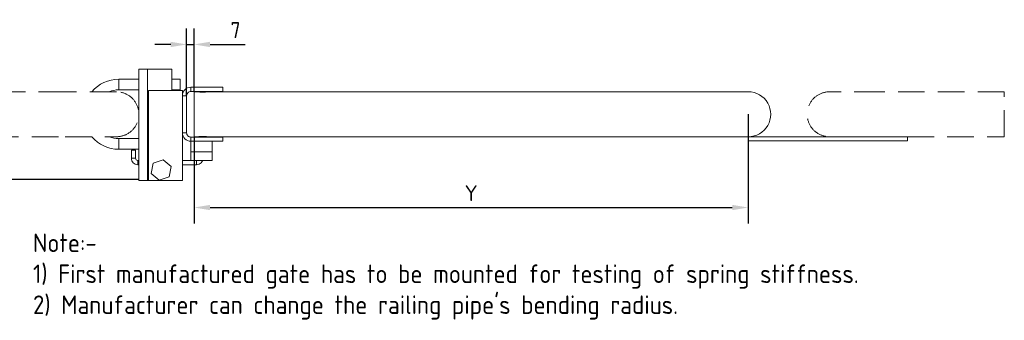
# Model space of a CAD drawing. Extents: x 0 to 2850, y 0 to 1980.
# Tile 7 of 15: x 853 to 1780, y 786 to 1069. Entities that reach past the tile are written whole.
import ezdxf

# ---------------------------------------------------------------- set-up
doc = ezdxf.new("R2010")
doc.units = 0
doc.header["$LTSCALE"] = 10
doc.header["$MEASUREMENT"] = 0
doc.linetypes.add('DASHED', pattern=[0.75, 0.5, -0.25])
for name, color, linetype, lineweight in [('GT_1', 4, 'Continuous', 9), ('GT_10', 3, 'DASHED', 18), ('V_EQUIP_TA', 3, 'Continuous', 25)]:
    doc.layers.add(name, color=color, linetype=linetype, lineweight=lineweight)
doc.styles.add('ISOCP', font='ISOCP.shx')
doc.styles.add('ISOCP2', font='ISOCP2.shx')
doc.dimstyles.new('wärtsilä10', dxfattribs={"dimtxt": 15, "dimasz": 15, "dimexe": 15, "dimexo": 0, "dimgap": 6, "dimtad": 1, "dimdec": 0, "dimdsep": 46, "dimtxsty": 'ISOCP2', "dimcen": 2.5, "dimclrd": 2, "dimclre": 1, "dimclrt": 3, "dimadec": 1, "dimazin": 2, "dimtfac": 1, "dimtdec": 0, "dimtmove": 0, "dimatfit": 0, "dimfxl": 1, "dimtolj": 1, "dimtzin": 0, "dimarcsym": 0})

# ---------------------------------------------------------------- blocks, each defined once
blk = doc.blocks.new('*D17')
at = {"color": 2, "lineweight": -2, "ltscale": 2, "transparency": 16777216}
for p, q in [((762.38, 973.83), (762.38, 988.83)), ((762.38, 958.83), (762.38, 918.53)), ((762.38, 903.53), (762.38, 858.52))]:
    blk.add_line(p, q, dxfattribs=at)
at = {"color": 1, "lineweight": -2, "ltscale": 2, "transparency": 16777216}
for p, q in [((789.21, 958.83), (747.38, 958.83)), ((964.97, 918.53), (747.38, 918.53))]:
    blk.add_line(p, q, dxfattribs=at)
at = {"color": 2, "ltscale": 2, "transparency": 16777216}
for points in [[(759.88, 973.83), (764.88, 973.83), (762.38, 958.83)], [(759.88, 903.53), (764.88, 903.53), (762.38, 918.53)]]:
    blk.add_solid(points, dxfattribs=at)
at = {"layer": 'Defpoints', "color": 0, "ltscale": 2, "transparency": 16777216}
for p in [(789.21, 958.83), (762.38, 918.53), (964.97, 918.53)]:
    blk.add_point(p, dxfattribs=at)
at = {"color": 3, "ltscale": 2, "transparency": 16777216, "insert": (748.88, 873.52), "char_height": 15, "attachment_point": 5, "rotation": 90, "style": 'ISOCP2'}
blk.add_mtext('\\A1;40', dxfattribs=at)
blk = doc.blocks.new('*D20')
at = {"color": 1, "lineweight": -2, "ltscale": 2, "transparency": 16777216}
for p, q in [((1009.97, 997.53), (1009.97, 1060.83)), ((1016.97, 1001.23), (1016.97, 1060.83))]:
    blk.add_line(p, q, dxfattribs=at)
at = {"color": 2, "lineweight": -2, "ltscale": 2, "transparency": 16777216}
for p, q in [((994.97, 1045.83), (979.97, 1045.83)), ((1009.97, 1045.83), (1016.97, 1045.83)), ((1031.97, 1045.83), (1064.97, 1045.83))]:
    blk.add_line(p, q, dxfattribs=at)
at = {"color": 2, "ltscale": 2, "transparency": 16777216}
for points in [[(994.97, 1048.33), (994.97, 1043.33), (1009.97, 1045.83)], [(1031.97, 1048.33), (1031.97, 1043.33), (1016.97, 1045.83)]]:
    blk.add_solid(points, dxfattribs=at)
at = {"layer": 'Defpoints', "color": 0, "ltscale": 2, "transparency": 16777216}
for p in [(1016.97, 1045.83), (1009.97, 997.53), (1016.97, 1001.23)]:
    blk.add_point(p, dxfattribs=at)
at = {"color": 3, "ltscale": 2, "transparency": 16777216, "insert": (1055.97, 1059.33), "char_height": 15, "attachment_point": 5, "style": 'ISOCP2'}
blk.add_mtext('\\A1;7', dxfattribs=at)
blk = doc.blocks.new('*D12')
at = {"color": 1, "lineweight": -2, "transparency": 16777216}
for p, q in [((1538.77, 980.03), (1538.77, 877.13)), ((1016.97, 958.83), (1016.97, 877.13))]:
    blk.add_line(p, q, dxfattribs=at)
at = {"color": 2, "lineweight": -2, "transparency": 16777216}
blk.add_line((1031.97, 892.13), (1523.77, 892.13), dxfattribs=at)
at = {"color": 2, "transparency": 16777216}
for points in [[(1031.97, 894.63), (1031.97, 889.63), (1016.97, 892.13)], [(1523.77, 894.63), (1523.77, 889.63), (1538.77, 892.13)]]:
    blk.add_solid(points, dxfattribs=at)
at = {"layer": 'Defpoints', "color": 0, "transparency": 16777216}
for p in [(1538.77, 980.03), (1016.97, 958.83), (1538.77, 892.13)]:
    blk.add_point(p, dxfattribs=at)
at = {"color": 3, "transparency": 16777216, "insert": (1277.87, 905.63), "char_height": 15, "attachment_point": 5, "style": 'ISOCP2'}
blk.add_mtext('\\A1;Y', dxfattribs=at)

msp = doc.modelspace()

# ---------------------------------------------------------------- linework, layer by layer
at = {"layer": 'GT_1'}
for p, q in [((964.97, 1022.53), (964.97, 917.53)), ((972.97, 1022.53), (964.97, 1022.53)), ((972.97, 1022.53), (972.97, 917.53)), ((972.97, 1022.53), (995.97, 1022.53)), ((995.97, 1022.53), (995.97, 1002.53)), ((964.97, 1013.03), (945.97, 1013.03)), ((945.97, 1003.03), (945.97, 1013.03)), ((1003.97, 1013.03), (995.97, 1013.03)), ((1003.97, 1003.03), (1003.97, 1013.03)), ((945.97, 1003.03), (964.97, 1003.03)), ((1005.97, 1002.53), (973.97, 1002.53)), ((973.97, 1002.53), (973.97, 917.53)), ((995.97, 1003.03), (1003.97, 1003.03)), ((1005.97, 997.53), (1005.97, 1002.53)), ((1013.97, 1001.53), (1013.97, 1005.53)), ((1013.97, 1005.53), (1043.97, 1005.53)), ((1043.97, 1001.53), (1013.97, 1001.53)), ((1043.97, 1001.53), (1043.97, 1005.53)), ((1009.97, 997.53), (1005.97, 997.53)), ((1005.97, 962.53), (1005.97, 997.53)), ((1009.97, 997.53), (1009.97, 962.53)), ((1020.97, 1001.23), (1016.97, 1001.23)), ((1016.97, 958.83), (1016.97, 1001.23)), ((1490.57, 1001.23), (1028.91, 1001.23)), ((1538.77, 1001.23), (1490.57, 1001.23)), ((964.97, 957.03), (945.97, 957.03)), ((945.97, 957.03), (945.97, 947.03)), ((1005.97, 917.53), (1005.97, 962.53)), ((1009.97, 962.53), (1005.97, 962.53)), ((1013.97, 958.53), (1013.97, 954.53)), ((1013.97, 958.53), (1043.97, 958.53)), ((1016.97, 958.83), (1020.97, 958.83)), ((1028.91, 958.83), (1490.57, 958.83)), ((1043.97, 958.53), (1043.97, 954.53)), ((1490.57, 958.83), (1494.77, 958.83)), ((1494.77, 958.83), (1538.77, 958.83)), ((1538.77, 954.83), (1538.77, 958.83)), ((1688.77, 958.83), (1538.77, 958.83)), ((1688.77, 954.83), (1688.77, 958.83)), ((945.97, 947.03), (964.97, 947.03)), ((957.88, 946.11), (961.88, 946.11)), ((961.88, 938.52), (961.88, 946.11)), ((1013.97, 954.53), (1013.97, 944.53)), ((1043.97, 954.53), (1013.97, 954.53)), ((1033.97, 954.53), (1033.97, 944.53)), ((1688.77, 954.83), (1538.77, 954.83)), ((957.88, 938.52), (961.88, 938.52)), ((964.97, 936.52), (963.88, 936.52)), ((963.88, 932.52), (963.88, 936.52)), ((987.84, 937.16), (978.56, 933.97)), ((995.25, 930.72), (987.84, 937.16)), ((1019.33, 936.52), (1005.97, 936.52)), ((1033.97, 944.53), (1013.97, 944.53)), ((1013.97, 944.53), (1013.97, 936.53)), ((1033.97, 936.53), (1013.97, 936.53)), ((1019.51, 936.53), (1019.33, 936.52)), ((1019.33, 936.52), (1019.33, 932.52)), ((1033.97, 936.53), (1033.97, 944.53)), ((963.88, 932.52), (964.97, 932.52)), ((964.97, 932.03), (964.97, 929.53)), ((964.97, 929.53), (964.97, 918.53)), ((978.56, 933.97), (976.68, 924.34)), ((993.37, 921.09), (995.25, 930.72)), ((964.97, 917.53), (964.97, 918.53)), ((976.68, 924.34), (984.09, 917.9)), ((984.09, 917.9), (993.37, 921.09)), ((964.97, 917.53), (972.97, 917.53)), ((972.97, 917.53), (973.97, 917.53)), ((973.97, 917.53), (1005.97, 917.53))]:
    msp.add_line(p, q, dxfattribs=at)
at = {"layer": 'GT_1', "flags": 128}
for points in [[(957.88, 946.11), (957.88, 938.52), (958, 937.35), (958.34, 936.23), (958.89, 935.19), (959.64, 934.28), (960.55, 933.53), (961.59, 932.98), (962.71, 932.64), (963.88, 932.52)], [(1005.97, 932.52), (1019.33, 932.52), (1020.5, 932.64), (1021.62, 932.98), (1022.66, 933.53), (1023.57, 934.28), (1024.31, 935.19), (1024.87, 936.23), (1024.98, 936.53)]]:
    msp.add_lwpolyline(points, dxfattribs=at)
at = {"layer": 'GT_1'}
for centre, radius, start, end in [((945.97, 980.03), 33, 90.00005, 140.02712), ((945.97, 980.03), 23, 89.99961, 112.81869), ((1013.97, 997.53), 8, 90.00015, 179.99995), ((1013.97, 997.53), 4, 90, 180.00032), ((1538.77, 980.03), 21.2, 269.99999, 90.00001), ((945.97, 980.03), 33, 219.97264, 270.00021), ((945.97, 980.03), 23, 247.18141, 270.00029), ((1013.97, 962.53), 8, 180.00002, 269.99989), ((1013.97, 962.53), 4, 179.99964, 270.00009), ((963.88, 938.52), 2, 180.00023, 270.00073)]:
    msp.add_arc(centre, radius, start, end, dxfattribs=at)
for points, knots in [([(1020.97, 1001.23), (1021.04, 1001.22), (1021.32, 1001.16), (1021.94, 1001.06), (1022.9, 1000.94), (1024.09, 1000.85), (1025.39, 1000.84), (1026.57, 1000.9), (1027.77, 1001.04), (1028.18, 1001.09), (1029.07, 1001.25), (1028.92, 1001.22), (1028.91, 1001.22)], [0, 0, 0, 0, 0.027938, 0.108081, 0.232417, 0.387774, 0.553964, 0.712171, 0.84838, 0.948124, 0.99724, 1, 1, 1, 1]), ([(1028.91, 958.84), (1028.9, 958.84), (1028.73, 958.87), (1028.27, 958.95), (1027.43, 959.07), (1026.31, 959.18), (1025.04, 959.22), (1023.77, 959.19), (1022.64, 959.09), (1021.76, 958.97), (1021.23, 958.88), (1021.01, 958.84), (1020.97, 958.83)], [0, 0, 0, 0, 0.00477, 0.066428, 0.175943, 0.322657, 0.488201, 0.652106, 0.798885, 0.914684, 0.984344, 1, 1, 1, 1])]:
    msp.add_open_spline(points, degree=3, knots=knots, dxfattribs=at)
at = {"layer": 'GT_10', "ltscale": 5}
for p, q in [((895.57, 1001.23), (789.21, 1001.23)), ((943.77, 1001.23), (895.57, 1001.23)), ((1663.7, 1001.23), (1615.5, 1001.23)), ((1779.94, 1001.23), (1663.7, 1001.23)), ((1779.94, 958.83), (1779.94, 1001.23)), ((789.21, 958.83), (895.57, 958.83)), ((895.57, 958.83), (943.77, 958.83)), ((1688.77, 958.83), (1779.94, 958.83))]:
    msp.add_line(p, q, dxfattribs=at)
for centre, start, end in [((943.77, 980.03), 269.99999, 90.00001), ((1615.5, 980.03), 89.99999, 270.00001)]:
    msp.add_arc(centre, 21.2, start, end, dxfattribs=at)

# ---------------------------------------------------------------- texts
at = {"layer": 'V_EQUIP_TA', "lineweight": 25, "insert": (865.24, 867.63), "char_height": 17.5, "width": 950.5055, "attachment_point": 1, "style": 'ISOCP'}
msp.add_mtext("Note:-\\P1) First manufactured gate has to be mounted for testing of spring stiffness.\\P2) Manufacturer can change the railing pipe's bending radius.", dxfattribs=at)

# ---------------------------------------------------------------- dimensions: what is measured, and where the dimension line sits
at = {"color": 4, "ltscale": 2}
dim = msp.add_linear_dim(base=(1016.97, 1045.83), p1=(1009.97, 997.53), p2=(1016.97, 1001.23), dimstyle='wärtsilä10', dxfattribs=at)
dim.commit()
dim.dimension.update_dxf_attribs({"geometry": '*D20', "text_midpoint": (1055.97, 1059.33)})
dim = msp.add_linear_dim(base=(762.38, 918.53), p1=(789.21, 958.83), p2=(964.97, 918.53), angle=90, dimstyle='wärtsilä10', dxfattribs=at)
dim.commit()
dim.dimension.update_dxf_attribs({"geometry": '*D17', "text_midpoint": (748.88, 873.52)})
dim = msp.add_linear_dim(base=(1538.77, 892.13), p1=(1016.97, 958.83), p2=(1538.77, 980.03), text='Y', dimstyle='wärtsilä10', override={"dimlfac": 0.5})
dim.commit()
dim.dimension.update_dxf_attribs({"geometry": '*D12', "text_midpoint": (1277.87, 905.63)})

doc.saveas('drawing.dxf')
